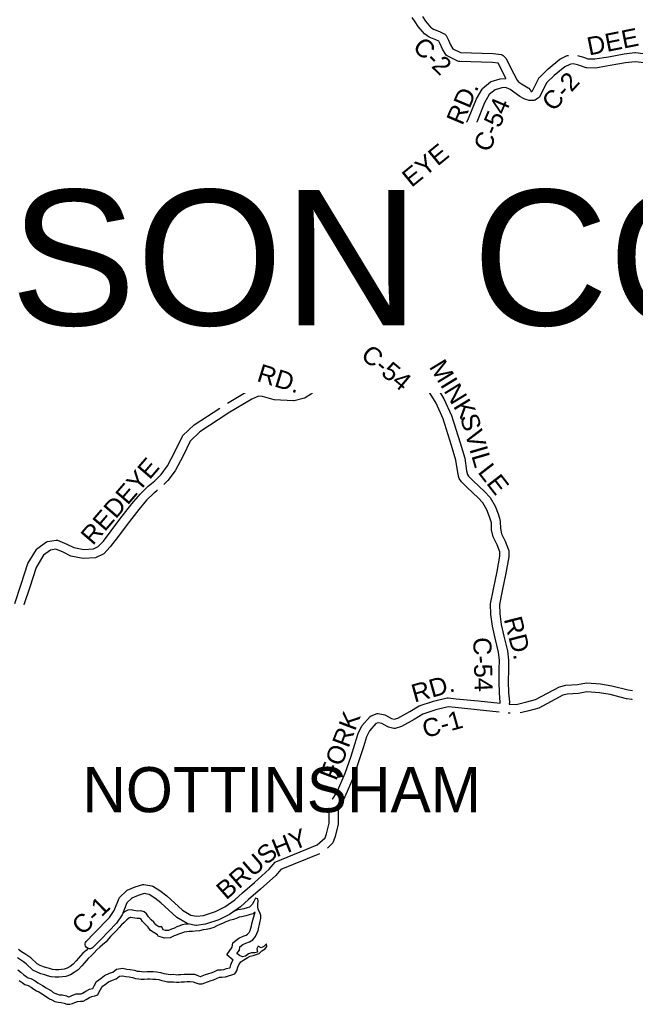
# Model space of a CAD drawing. Header units: feet. Extents: x 2324188 to 2324820, y 186207 to 186678.
# Tile 16 of 41: x 2324411 to 2324465, y 186364 to 186449. Entities that reach past the tile are written whole.
import ezdxf

# ---------------------------------------------------------------- set-up
doc = ezdxf.new("R2010")
doc.units = ezdxf.units.FT
doc.header["$MEASUREMENT"] = 0
doc.linetypes.add('waterex', pattern=[0])
for name, color, linetype in [('COUNTY-RD', 7, 'Continuous'), ('RD_X_Cells', 7, 'Continuous'), ('SH_Text', 7, 'Continuous'), ('UT_X_Water', 133, 'waterex')]:
    doc.layers.add(name, color=color, linetype=linetype)
doc.styles.add('ROAD', font='arial.ttf', dxfattribs={"height": 400})
doc.styles.get("Standard").update_dxf_attribs({"font": 'arial.ttf'})
doc.styles.add('Straight Normal (0.14) Font 30', font='font30.shx', dxfattribs={"height": 0.14})

msp = doc.modelspace()

# ---------------------------------------------------------------- linework, layer by layer
at = {"layer": 'COUNTY-RD'}
msp.add_line((2324453.992, 186388.956), (2324453.914, 186388.959), dxfattribs=at)
at = {"layer": 'RD_X_Cells'}
for points in [[(2324448.102, 186446.598), (2324447.906, 186447.055), (2324447.798, 186447.291), (2324447.543, 186447.415), (2324446.954, 186447.649), (2324446.553, 186447.935), (2324446.014, 186448.558), (2324445.734, 186448.984), (2324445.472, 186449.343)], [(2324446.378, 186449.43), (2324446.64, 186449.031), (2324447.085, 186448.518), (2324447.332, 186448.341), (2324447.859, 186448.131), (2324448.307, 186447.913), (2324448.377, 186447.856), (2324448.432, 186447.785), (2324448.621, 186447.373), (2324448.794, 186446.972), (2324449.01, 186446.646), (2324449.674, 186446.322), (2324449.682, 186446.322), (2324449.682, 186446.322), (2324452.523, 186446.229), (2324453.219, 186446.141), (2324453.299, 186446.113), (2324453.371, 186446.067), (2324453.567, 186445.875), (2324453.606, 186445.823), (2324454.295, 186444.448), (2324454.605, 186443.924), (2324454.721, 186443.767), (2324454.978, 186443.588), (2324455.55, 186443.257), (2324455.598, 186443.219), (2324455.705, 186443.1), (2324455.744, 186443.038), (2324455.769, 186442.969), (2324455.776, 186442.932), (2324455.876, 186442.932), (2324455.933, 186442.978), (2324456.514, 186444.135), (2324456.552, 186444.187), (2324457.276, 186444.9), (2324458.295, 186445.721), (2324458.877, 186446.021), (2324458.931, 186446.039), (2324459.039, 186446.059)], [(2324442.178, 186424.14), (2324442.638, 186424.131), (2324443.265, 186424.108), (2324443.398, 186424.126), (2324443.507, 186424.245), (2324443.937, 186425.577), (2324444.099, 186427.379), (2324444.045, 186429.536), (2324443.871, 186430.458), (2324443.869, 186430.517), (2324443.934, 186431.071), (2324443.957, 186431.141), (2324445.229, 186433.496), (2324445.704, 186434.174), (2324448.611, 186436.581), (2324449.209, 186437.32), (2324449.634, 186437.956), (2324449.781, 186438.48), (2324449.856, 186439.45), (2324449.874, 186439.518), (2324450.374, 186440.589), (2324451.059, 186442.288), (2324451.544, 186443.139), (2324451.59, 186443.194), (2324452.276, 186443.757), (2324452.344, 186443.794), (2324453.115, 186444.028), (2324453.608, 186444.071), (2324453.607, 186444.073), (2324452.95, 186445.385), (2324452.948, 186445.386), (2324452.462, 186445.447), (2324449.623, 186445.541), (2324449.524, 186445.544), (2324449.443, 186445.564), (2324448.524, 186446.012), (2324448.445, 186446.081), (2324448.102, 186446.598)], [(2324459.837, 186446.039), (2324460.047, 186445.995), (2324460.352, 186445.896), (2324460.741, 186445.763), (2324461.345, 186445.75), (2324462.518, 186445.947), (2324463.891, 186446.202), (2324464.816, 186446.3), (2324464.859, 186446.3), (2324466.441, 186446.119), (2324466.884, 186446.089), (2324467.519, 186445.946), (2324467.995, 186445.73), (2324468.026, 186445.719), (2324468.026, 186445.719), (2324469.498, 186445.209)], [(2324466.37, 186445.339), (2324464.834, 186445.514), (2324464.004, 186445.427), (2324462.654, 186445.176), (2324461.403, 186444.965), (2324460.633, 186444.982), (2324460.574, 186444.993), (2324460.104, 186445.154), (2324459.846, 186445.237), (2324459.455, 186445.319), (2324459.244, 186445.301), (2324459.159, 186445.285), (2324458.724, 186445.062), (2324457.797, 186444.315), (2324457.17, 186443.697), (2324456.576, 186442.514), (2324456.524, 186442.45), (2324456.283, 186442.254), (2324456.171, 186442.187), (2324456.105, 186442.162), (2324456.035, 186442.149), (2324455.684, 186442.149), (2324455.625, 186442.158), (2324455.248, 186442.275), (2324455.208, 186442.285), (2324455.202, 186442.288), (2324455.197, 186442.29), (2324455.193, 186442.292), (2324455.193, 186442.292), (2324455.157, 186442.314), (2324454.832, 186442.497)], [(2324454.832, 186442.497), (2324453.974, 186443.09), (2324453.615, 186443.286), (2324453.265, 186443.255), (2324452.683, 186443.078), (2324452.17, 186442.658), (2324451.766, 186441.947), (2324451.093, 186440.276), (2324450.628, 186439.283), (2324450.555, 186438.343), (2324450.363, 186437.655), (2324450.337, 186437.598), (2324449.84, 186436.855), (2324449.17, 186436.028), (2324446.285, 186433.639), (2324445.896, 186433.084), (2324444.699, 186430.868), (2324444.657, 186430.515), (2324444.826, 186429.619), (2324444.883, 186427.354), (2324444.709, 186425.42), (2324444.213, 186423.882), (2324444.17, 186423.808), (2324443.847, 186423.459), (2324443.772, 186423.409), (2324443.688, 186423.376), (2324443.305, 186423.323), (2324442.616, 186423.349), (2324442.339, 186423.354), (2324442.414, 186422.912), (2324442.579, 186422.26), (2324443.267, 186421.524), (2324444.791, 186420.087), (2324445.949, 186419.266), (2324446.479, 186418.93), (2324446.534, 186418.879), (2324447.133, 186418.047), (2324447.56, 186417.359), (2324448.241, 186416.244), (2324448.904, 186414.806), (2324449.633, 186412.433), (2324450.048, 186411.107), (2324450.202, 186409.998), (2324450.274, 186409.694), (2324450.376, 186409.541), (2324450.791, 186409.112), (2324451.763, 186408.217), (2324452.26, 186407.694), (2324452.678, 186406.95), (2324452.939, 186406.261), (2324453.051, 186405.881), (2324453.051, 186405.881), (2324453.132, 186405.608), (2324453.158, 186404.986), (2324453.246, 186404.535), (2324453.563, 186403.904), (2324453.845, 186403.151), (2324453.857, 186403.085), (2324453.867, 186402.545), (2324453.625, 186401.11), (2324453.305, 186399.584), (2324453.068, 186398.4), (2324453.081, 186397.602), (2324453.21, 186396.657), (2324453.442, 186395.662), (2324453.759, 186394.39), (2324453.848, 186393.57), (2324453.829, 186392.771), (2324453.824, 186391.718), (2324453.833, 186390.744), (2324453.918, 186389.956), (2324453.906, 186389.751), (2324453.987, 186389.74), (2324454.508, 186389.714), (2324455.422, 186389.941), (2324456.172, 186390.148), (2324458.276, 186391.264), (2324458.827, 186391.389), (2324459.819, 186391.447), (2324460.612, 186391.601), (2324461.826, 186391.505), (2324462.815, 186391.345), (2324464.228, 186390.991), (2324464.604, 186390.932)], [(2324437.092, 186418.488), (2324437.094, 186418.49), (2324437.095, 186418.492), (2324437.104, 186418.501), (2324437.469, 186419.047), (2324438.454, 186420.677), (2324439.397, 186421.876), (2324440.573, 186423.184), (2324441.406, 186423.999)], [(2324452.197, 186406.011), (2324451.966, 186406.617), (2324451.625, 186407.225), (2324451.213, 186407.659), (2324450.243, 186408.551), (2324449.764, 186409.048), (2324449.565, 186409.347), (2324449.537, 186409.411), (2324449.432, 186409.854), (2324449.282, 186410.936), (2324448.885, 186412.201), (2324448.171, 186414.526), (2324447.549, 186415.874), (2324446.893, 186416.949), (2324446.482, 186417.611), (2324445.965, 186418.329), (2324445.513, 186418.615), (2324444.293, 186419.48), (2324442.712, 186420.971), (2324441.904, 186421.835), (2324441.857, 186421.922), (2324441.647, 186422.751), (2324441.589, 186423.093), (2324441.142, 186422.645), (2324439.996, 186421.372), (2324439.1, 186420.231), (2324438.145, 186418.651)], [(2324429.434, 186415.871), (2324431.189, 186416.923), (2324431.957, 186417.266), (2324432.056, 186417.282), (2324432.63, 186417.233), (2324433.636, 186416.939), (2324435.128, 186416.867), (2324435.83, 186417.055), (2324436.222, 186417.306), (2324436.584, 186417.76), (2324437.077, 186418.46), (2324437.092, 186418.488)], [(2324437.613, 186417.862), (2324437.211, 186417.291), (2324436.774, 186416.743), (2324436.726, 186416.699), (2324436.176, 186416.347), (2324436.121, 186416.323), (2324435.242, 186416.087), (2324435.181, 186416.08), (2324433.506, 186416.162), (2324432.485, 186416.459), (2324432.138, 186416.489), (2324431.551, 186416.227), (2324429.513, 186415.005), (2324429.503, 186414.996), (2324429.476, 186414.982), (2324427.047, 186413.374), (2324426.194, 186412.567), (2324425.586, 186411.309), (2324424.901, 186410.007), (2324424.281, 186409.172), (2324423.932, 186408.814), (2324423.932, 186408.814)], [(2324410.971, 186398.484), (2324411.547, 186400.16), (2324412.109, 186401.951), (2324412.855, 186403.182), (2324412.907, 186403.239), (2324413.735, 186403.844), (2324413.823, 186403.88), (2324414.587, 186403.992), (2324414.693, 186403.979), (2324415.495, 186403.645), (2324416.108, 186403.343), (2324416.967, 186403.168), (2324417.812, 186403.223), (2324418.211, 186403.425), (2324418.678, 186403.902), (2324419.346, 186404.805), (2324420.114, 186405.809), (2324421.132, 186407.129), (2324421.856, 186407.977), (2324422.546, 186408.658), (2324423.146, 186409.129), (2324423.684, 186409.681), (2324424.237, 186410.425), (2324424.887, 186411.662), (2324425.536, 186413.004), (2324425.578, 186413.062), (2324426.559, 186413.99), (2324428.769, 186415.453)], [(2324423.101, 186408.099), (2324423.064, 186408.07), (2324422.43, 186407.443), (2324421.74, 186406.635), (2324420.735, 186405.332), (2324419.971, 186404.334), (2324419.276, 186403.393), (2324418.703, 186402.809), (2324418.651, 186402.771), (2324418.059, 186402.471), (2324417.983, 186402.45), (2324416.913, 186402.38), (2324415.853, 186402.596), (2324415.171, 186402.932), (2324414.541, 186403.194), (2324414.08, 186403.127), (2324413.463, 186402.676), (2324412.828, 186401.626), (2324412.29, 186399.916)], [(2324423.357, 186408.281), (2324423.348, 186408.292), (2324423.101, 186408.099)], [(2324438.587, 186381.506), (2324438.569, 186381.494), (2324438.577, 186381.49), (2324438.95, 186382.077), (2324439.677, 186383.771), (2324440.171, 186385.246), (2324440.504, 186386.265), (2324440.779, 186387.192), (2324441.119, 186387.867), (2324441.829, 186388.691), (2324441.914, 186388.749), (2324442.434, 186388.932), (2324442.542, 186388.939), (2324443.097, 186388.819), (2324443.152, 186388.798), (2324443.69, 186388.491), (2324443.908, 186388.441), (2324444.245, 186388.546), (2324445.266, 186389.106), (2324446.089, 186389.61), (2324447.323, 186390.001), (2324448.523, 186390.298), (2324448.592, 186390.303), (2324449.298, 186390.225), (2324451.211, 186390.045), (2324453.127, 186389.844), (2324453.133, 186389.936), (2324453.05, 186390.699), (2324453.041, 186391.717), (2324453.046, 186392.782), (2324453.064, 186393.537), (2324452.986, 186394.252), (2324452.681, 186395.479), (2324452.439, 186396.515), (2324452.299, 186397.543), (2324452.284, 186398.471), (2324452.538, 186399.742), (2324452.855, 186401.255), (2324453.083, 186402.604), (2324453.076, 186402.971), (2324452.845, 186403.59), (2324452.498, 186404.28), (2324452.379, 186404.894), (2324452.354, 186405.479), (2324452.271, 186405.759), (2324452.271, 186405.759), (2324452.197, 186406.011)], [(2324412.29, 186399.916), (2324411.765, 186398.385), (2324411.765, 186398.385)], [(2324464.572, 186390.132), (2324464.573, 186390.144), (2324464.072, 186390.223), (2324462.657, 186390.578), (2324461.732, 186390.727), (2324460.657, 186390.812), (2324459.917, 186390.668), (2324458.937, 186390.612), (2324458.551, 186390.524), (2324456.463, 186389.416), (2324455.621, 186389.184), (2324454.987, 186389.026)], [(2324453.039, 186389.067), (2324451.134, 186389.266), (2324449.218, 186389.446), (2324448.61, 186389.513), (2324447.535, 186389.247), (2324446.416, 186388.892), (2324445.658, 186388.428), (2324444.553, 186387.822), (2324443.991, 186387.646), (2324443.886, 186387.642), (2324443.43, 186387.748), (2324443.377, 186387.769), (2324442.843, 186388.073), (2324442.539, 186388.139), (2324442.321, 186388.062), (2324441.775, 186387.429), (2324441.509, 186386.902), (2324441.251, 186386.032), (2324440.914, 186385), (2324440.409, 186383.492), (2324439.645, 186381.71), (2324439.073, 186380.812), (2324439.062, 186380.794), (2324439.042, 186379.334), (2324438.801, 186378.267), (2324438.594, 186377.724), (2324438.541, 186377.646), (2324438.116, 186377.264)], [(2324453.914, 186388.959), (2324453.817, 186388.973)], [(2324454.987, 186389.026), (2324454.853, 186388.993)], [(2324423.665, 186372.518), (2324423.132, 186372.919), (2324422.633, 186373.231), (2324422.2, 186373.309), (2324421.703, 186373.146), (2324421.152, 186372.911), (2324420.711, 186372.499), (2324420.299, 186371.467), (2324419.821, 186370.745), (2324418.439, 186369.314), (2324417.736, 186368.598), (2324417.647, 186368.546), (2324417.548, 186368.518), (2324417.445, 186368.517), (2324417.345, 186368.543), (2324417.255, 186368.594), (2324417.181, 186368.666), (2324417.129, 186368.755), (2324417.102, 186368.854), (2324417.101, 186368.957), (2324417.126, 186369.057), (2324417.177, 186369.147), (2324417.878, 186369.861), (2324419.208, 186371.237), (2324419.601, 186371.832), (2324420.032, 186372.91), (2324420.081, 186372.982), (2324420.692, 186373.554), (2324420.75, 186373.591), (2324421.427, 186373.88), (2324422.097, 186374.098), (2324422.194, 186374.105), (2324422.883, 186373.981), (2324422.952, 186373.955), (2324423.576, 186373.565), (2324424.168, 186373.12), (2324425.527, 186371.859), (2324426.253, 186371.426), (2324426.75, 186371.334), (2324427.364, 186371.418), (2324428.395, 186371.754), (2324429.221, 186372.158), (2324430.08, 186372.76), (2324430.76, 186373.386), (2324431.796, 186374.283), (2324433.073, 186375.439), (2324433.58, 186376.022), (2324433.655, 186376.075), (2324437.239, 186377.529), (2324437.913, 186378.134), (2324438.049, 186378.493), (2324438.26, 186379.426), (2324438.278, 186380.76)], [(2324437.433, 186376.754), (2324437.424, 186376.759), (2324434.079, 186375.402), (2324433.633, 186374.89), (2324432.315, 186373.697), (2324431.282, 186372.802), (2324430.572, 186372.149), (2324429.62, 186371.482), (2324428.69, 186371.026), (2324427.54, 186370.652), (2324426.763, 186370.546), (2324426.701, 186370.547), (2324426.008, 186370.675), (2324425.942, 186370.7), (2324425.055, 186371.229), (2324423.665, 186372.518)]]:
    msp.add_lwpolyline(points, dxfattribs=at)
at = {"layer": 'UT_X_Water'}
for points in [[(2324432.113, 186368.739), (2324432.007, 186368.51), (2324432.05, 186368.235), (2324431.824, 186368.169), (2324431.541, 186368.172), (2324431.26, 186368.088), (2324431.013, 186367.864), (2324430.739, 186367.828), (2324430.486, 186367.926), (2324430.264, 186368.111), (2324430.479, 186368.406), (2324430.513, 186368.682), (2324430.785, 186368.89), (2324431.042, 186369.013), (2324431.354, 186369.112), (2324431.633, 186369.305), (2324431.872, 186369.585), (2324431.993, 186369.83), (2324432.106, 186370.115), (2324432.157, 186370.383), (2324432.216, 186370.636), (2324432.29, 186370.905), (2324432.341, 186371.157), (2324432.345, 186371.409), (2324432.254, 186371.659), (2324432.124, 186371.932), (2324432.089, 186372.175), (2324432.086, 186372.379), (2324432.097, 186372.647), (2324432.078, 186372.843), (2324431.866, 186372.902), (2324431.721, 186372.625), (2324431.592, 186372.363), (2324431.36, 186372.139), (2324431.141, 186372.081), (2324430.86, 186371.997), (2324430.571, 186371.914), (2324430.305, 186371.886), (2324430.056, 186371.788), (2324430.035, 186371.78)], [(2324429.585, 186370.968), (2324429.484, 186370.924), (2324429.29, 186370.863), (2324429.059, 186370.75), (2324428.725, 186370.6), (2324428.525, 186370.507), (2324428.25, 186370.372), (2324427.898, 186370.244), (2324427.61, 186370.188), (2324427.34, 186370.152), (2324427.006, 186370.083), (2324426.636, 186370.041), (2324426.402, 186370.028), (2324426.127, 186370.016), (2324425.909, 186369.999), (2324425.698, 186369.958), (2324425.531, 186369.893), (2324425.287, 186369.807), (2324425.085, 186369.717), (2324424.828, 186369.627), (2324424.483, 186369.473), (2324423.984, 186369.45), (2324423.416, 186369.622), (2324423.361, 186369.73), (2324422.76, 186370.107), (2324422.559, 186370.403), (2324422.386, 186370.558), (2324422.062, 186370.892), (2324421.928, 186371.119), (2324421.915, 186371.129), (2324421.837, 186371.153), (2324421.593, 186371.142), (2324421.196, 186371.215), (2324421.066, 186371.243), (2324420.993, 186371.232), (2324420.888, 186371.18), (2324420.722, 186371.025), (2324420.475, 186370.802), (2324420.244, 186370.584), (2324420.044, 186370.378), (2324419.798, 186370.09), (2324419.297, 186369.572), (2324419.128, 186369.374), (2324418.904, 186369.124), (2324418.592, 186368.868), (2324418.376, 186368.66), (2324418.114, 186368.412), (2324417.874, 186368.178), (2324417.62, 186367.907), (2324417.362, 186367.672), (2324417.176, 186367.465), (2324417.003, 186367.27), (2324416.797, 186367.032), (2324416.471, 186366.685), (2324416.149, 186366.445), (2324415.811, 186366.247), (2324415.413, 186366.115), (2324415.125, 186366.079), (2324414.832, 186366.047), (2324414.487, 186366.042), (2324414.133, 186366.089), (2324413.825, 186366.177), (2324413.583, 186366.249), (2324413.24, 186366.336), (2324412.923, 186366.488), (2324412.55, 186366.652), (2324411.965, 186367.22), (2324411.742, 186367.372), (2324411.486, 186367.545), (2324411.218, 186367.72)], [(2324426.072, 186370.66), (2324425.822, 186370.641), (2324425.517, 186370.581), (2324425.306, 186370.498), (2324425.049, 186370.408), (2324424.846, 186370.318), (2324424.589, 186370.227), (2324424.332, 186370.113), (2324424.065, 186370.101), (2324423.868, 186370.16), (2324423.739, 186370.418), (2324423.488, 186370.413), (2324423.218, 186370.582), (2324423.049, 186370.831), (2324422.834, 186371.024), (2324422.579, 186371.287), (2324422.418, 186371.559), (2324422.211, 186371.713), (2324421.92, 186371.803), (2324421.638, 186371.79), (2324421.323, 186371.848), (2324421.087, 186371.899), (2324420.797, 186371.855), (2324420.517, 186371.717), (2324420.332, 186371.545)], [(2324429.938, 186367.542), (2324429.384, 186368.002), (2324429.859, 186368.652), (2324429.906, 186369.029), (2324430.445, 186369.444), (2324430.804, 186369.615), (2324431.066, 186369.698), (2324431.197, 186369.789), (2324431.329, 186369.943), (2324431.403, 186370.093), (2324431.483, 186370.296), (2324431.525, 186370.517), (2324431.59, 186370.795), (2324431.841, 186371.706), (2324431.689, 186371.559), (2324431.317, 186371.459), (2324431.042, 186371.377), (2324430.696, 186371.278), (2324430.46, 186371.253), (2324430.294, 186371.187), (2324429.961, 186371.055), (2324429.585, 186370.968)], [(2324425.706, 186365.654), (2324425.933, 186365.665), (2324426.207, 186365.67), (2324426.459, 186365.658), (2324426.711, 186365.568), (2324426.972, 186365.47), (2324427.238, 186365.483), (2324427.472, 186365.573), (2324427.722, 186365.656), (2324428.042, 186365.755), (2324428.245, 186365.829), (2324428.502, 186365.928), (2324428.759, 186366.042), (2324428.963, 186366.054), (2324429.268, 186366.09), (2324429.534, 186366.173), (2324429.815, 186366.241), (2324430.08, 186366.355), (2324430.264, 186366.61), (2324430.353, 186366.918), (2324430.429, 186367.116), (2324430.605, 186367.37), (2324430.876, 186367.571), (2324431.149, 186367.717), (2324431.421, 186367.871), (2324431.679, 186367.938), (2324431.936, 186368.021), (2324432.186, 186368.112), (2324432.433, 186368.328), (2324432.705, 186368.513), (2324432.866, 186368.72), (2324432.839, 186368.932), (2324432.608, 186368.708), (2324432.374, 186368.61), (2324432.113, 186368.739)], [(2324417.324, 186368.536), (2324417.166, 186368.367), (2324416.903, 186368.127), (2324416.695, 186367.896), (2324416.517, 186367.696), (2324416.317, 186367.465), (2324416.039, 186367.169), (2324415.791, 186366.984), (2324415.543, 186366.839), (2324415.27, 186366.748), (2324415.05, 186366.72), (2324414.792, 186366.693), (2324414.525, 186366.688), (2324414.266, 186366.723), (2324414.006, 186366.798), (2324413.753, 186366.872), (2324413.462, 186366.946), (2324413.193, 186367.075), (2324412.917, 186367.196), (2324412.375, 186367.722), (2324412.105, 186367.906), (2324411.843, 186368.083), (2324411.574, 186368.259), (2324411.296, 186368.443)], [(2324425.673, 186366.299), (2324425.911, 186366.311), (2324426.217, 186366.316), (2324426.585, 186366.299), (2324426.933, 186366.175), (2324427.075, 186366.122), (2324427.104, 186366.123), (2324427.254, 186366.181), (2324427.524, 186366.271), (2324427.835, 186366.367), (2324428.018, 186366.434), (2324428.255, 186366.525), (2324428.605, 186366.681), (2324428.907, 186366.697), (2324429.132, 186366.724), (2324429.362, 186366.796), (2324429.61, 186366.856), (2324429.661, 186366.877), (2324429.675, 186366.897), (2324429.74, 186367.123), (2324429.853, 186367.419), (2324429.938, 186367.542)], [(2324411.234, 186366.686), (2324411.498, 186366.499), (2324411.754, 186366.266), (2324411.977, 186366.117), (2324412.148, 186365.993), (2324412.372, 186365.931), (2324412.758, 186365.725), (2324412.983, 186365.563), (2324413.193, 186365.439), (2324413.396, 186365.329), (2324413.706, 186365.138), (2324413.903, 186365.008), (2324414.155, 186364.854), (2324414.323, 186364.73), (2324414.466, 186364.665), (2324414.677, 186364.563), (2324414.835, 186364.525), (2324415.085, 186364.506), (2324415.461, 186364.427), (2324415.641, 186364.353), (2324415.686, 186364.35), (2324415.764, 186364.371), (2324415.94, 186364.456), (2324416.304, 186364.592), (2324416.638, 186364.609), (2324416.756, 186364.618), (2324416.863, 186364.67), (2324417.148, 186364.851), (2324417.461, 186364.997), (2324417.735, 186365.057), (2324417.748, 186365.083), (2324417.872, 186365.299), (2324418.073, 186365.672), (2324418.483, 186365.974), (2324418.779, 186366.194), (2324419.203, 186366.4), (2324419.488, 186366.498), (2324419.821, 186366.735), (2324420.364, 186366.84), (2324420.721, 186366.751), (2324420.998, 186366.727), (2324421.373, 186366.66), (2324421.6, 186366.571), (2324421.797, 186366.563), (2324422.002, 186366.535), (2324422.193, 186366.527), (2324422.477, 186366.554), (2324422.718, 186366.549), (2324423, 186366.537), (2324423.306, 186366.515), (2324423.63, 186366.47), (2324423.929, 186366.379), (2324424.128, 186366.331), (2324424.304, 186366.303), (2324424.506, 186366.289), (2324424.796, 186366.302), (2324425.037, 186366.267), (2324425.185, 186366.275), (2324425.407, 186366.287), (2324425.676, 186366.299)], [(2324411.355, 186365.755), (2324411.609, 186365.587), (2324411.863, 186365.402), (2324412.131, 186365.328), (2324412.415, 186365.175), (2324412.63, 186365.022), (2324412.875, 186364.876), (2324413.073, 186364.769), (2324413.358, 186364.593), (2324413.557, 186364.463), (2324413.794, 186364.317), (2324413.993, 186364.171), (2324414.19, 186364.08), (2324414.459, 186363.951), (2324414.735, 186363.885), (2324414.994, 186363.865), (2324415.27, 186363.807), (2324415.491, 186363.716), (2324415.75, 186363.697), (2324415.992, 186363.764), (2324416.194, 186363.862), (2324416.436, 186363.952), (2324416.679, 186363.964), (2324416.93, 186363.984), (2324417.179, 186364.106), (2324417.459, 186364.283), (2324417.669, 186364.381), (2324417.943, 186364.441), (2324418.193, 186364.508), (2324418.321, 186364.785), (2324418.436, 186364.984), (2324418.573, 186365.238), (2324418.868, 186365.455), (2324419.116, 186365.64), (2324419.45, 186365.802), (2324419.786, 186365.918), (2324420.081, 186366.127), (2324420.347, 186366.179), (2324420.615, 186366.112), (2324420.913, 186366.086), (2324421.196, 186366.036), (2324421.465, 186365.93), (2324421.739, 186365.919), (2324421.944, 186365.891), (2324422.211, 186365.879), (2324422.501, 186365.908), (2324422.697, 186365.903), (2324422.964, 186365.892), (2324423.239, 186365.873), (2324423.49, 186365.838), (2324423.758, 186365.755), (2324424.003, 186365.697), (2324424.231, 186365.661), (2324424.498, 186365.642), (2324424.764, 186365.654), (2324425.008, 186365.619), (2324425.22, 186365.63), (2324425.439, 186365.642), (2324425.706, 186365.654)]]:
    msp.add_lwpolyline(points, dxfattribs=at)

# ---------------------------------------------------------------- texts
at = {"layer": 'RD_X_Cells', "style": 'ROAD'}
for s, rotation, p in [('DEE', 11.30993, (2324460.833, 186446.048)), ('C-2', 315.78482, (2324445.433, 186446.683)), ('C-2', 47.48951, (2324457.742, 186441.115)), ('RD.', 67.08717, (2324449.836, 186439.916)), ('C-54', 67.08717, (2324452.182, 186437.57)), ('EYE', 39.2594, (2324445.42, 186434.548)), ('RED', 60.88385, (2324443.488, 186431.015)), ('C-60', 49.72014, (2324437.32, 186420.024)), ('C-54', 320.02872, (2324440.922, 186419.88)), ('RD.', 342.89727, (2324431.911, 186417.816)), ('MINK', 301.40578, (2324446.911, 186419.038)), ('SVIL', 286.31367, (2324449.615, 186414.705)), ('LE', 307.72631, (2324451.116, 186409.885)), ('REDEYE', 49.20062, (2324417.753, 186403.465)), ('RD.', 284.42077, (2324453.424, 186397.139)), ('C-54', 271.78991, (2324450.775, 186395.538)), ('RD.', 15.59344, (2324445.67, 186389.881)), ('FORK', 69.30376, (2324438.88, 186383.037)), ('C-1', 15.59344, (2324446.608, 186386.79)), ('HY', 21.57109, (2324433.692, 186376.441)), ('BRUS', 40.8878, (2324429.331, 186372.702)), ('C-1', 44.21463, (2324416.857, 186369.611))]:
    msp.add_text(s, height=1.5658, rotation=rotation, dxfattribs=at).set_placement(p)
at = {"layer": 'SH_Text', "insert": (2324416.85, 186384.285), "char_height": 3.9146, "attachment_point": 1, "style": 'Straight Normal (0.14) Font 30'}
msp.add_mtext_dynamic_manual_height_columns('NOTTINSHAM', width=20.86631, gutter_width=0.00274, heights=[7.6], dxfattribs=at)

# ---------------------------------------------------------------- next in the draw order: texts
at = {"layer": 'SH_Text', "insert": (2324359.543, 186434.381), "char_height": 11.74379, "attachment_point": 1, "bg_fill": 3, "box_fill_scale": 1.5, "bg_fill_color": 256, "bg_fill_transparency": 0}
msp.add_mtext_dynamic_manual_height_columns('HARRISON COUNTY', width=161.02209, gutter_width=0.00274, heights=[7.486], dxfattribs=at)

doc.saveas('drawing.dxf')
